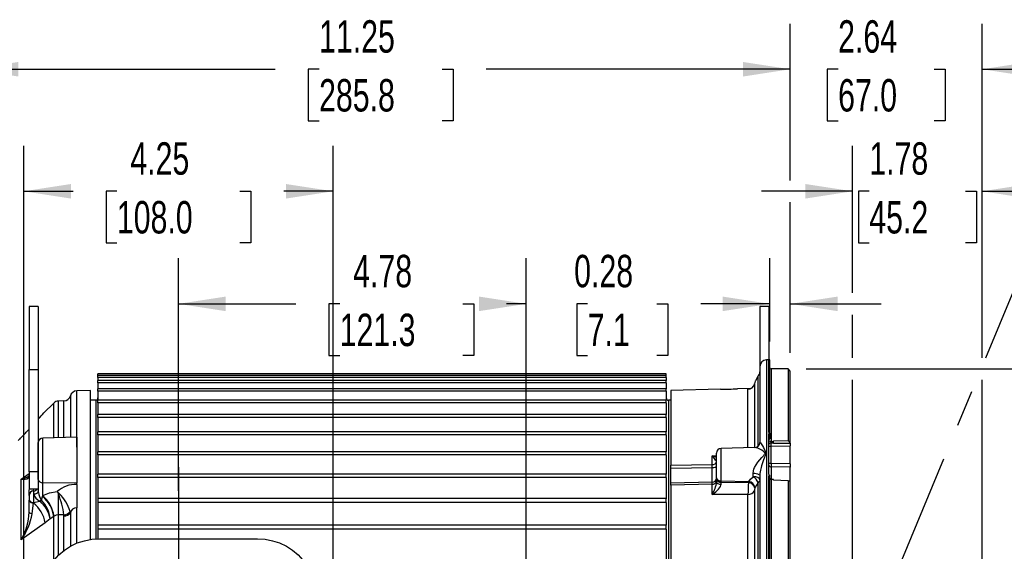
# Model space of a CAD drawing. Header units: inches. Extents: x 0 to 55, y 0 to 42.5.
# Tile 5 of 16: x 6.9 to 20.4, y 20.1 to 27.4. Entities that reach past the tile are written whole.
import ezdxf

# ---------------------------------------------------------------- set-up
doc = ezdxf.new("R2010")
doc.units = ezdxf.units.IN
doc.header["$LTSCALE"] = 5
doc.header["$MEASUREMENT"] = 0
doc.linetypes.add('CENTERX2', pattern=[0.8, 0.5, -0.1, 0.1, -0.1])
doc.layers.add('CENTER', color=40, linetype='CENTERX2')
doc.layers.add('DIMENSIONS', color=140, linetype='Continuous', lineweight=25)
doc.layers.add('TEXT', color=140, linetype='Continuous', lineweight=25)
doc.styles.add('SLDTEXTSTYLE0', font='TXT', dxfattribs={"width": 0.7})
doc.dimstyles.new('SLDDIMSTYLE1', dxfattribs={"dimtxt": 0.444444, "dimasz": 0.65, "dimexe": 0, "dimexo": 0.0625, "dimgap": 0.111111, "dimtad": 0, "dimtih": 1, "dimtoh": 1, "dimrnd": 1e-09, "dimdsep": 46, "dimtxsty": 'SLDTEXTSTYLE0', "dimsah": 1, "dimcen": 0.09, "dimadec": 0, "dimazin": 2, "dimtfac": 1, "dimtmove": 0, "dimatfit": 0, "dimfxl": 0, "dimfrac": 2, "dimtolj": 1, "dimtzin": 12, "dimarcsym": 0})
doc.dimstyles.new('SLDDIMSTYLE2', dxfattribs={"dimtxt": 0.444444, "dimasz": 0.65, "dimexe": 0, "dimexo": 0.0625, "dimgap": 0.111111, "dimtad": 0, "dimtih": 1, "dimtoh": 1, "dimrnd": 1e-09, "dimzin": 4, "dimdsep": 46, "dimtxsty": 'SLDTEXTSTYLE0', "dimsah": 1, "dimcen": 0.09, "dimadec": 0, "dimazin": 1, "dimtfac": 1, "dimtofl": 0, "dimtmove": 0, "dimatfit": 3, "dimfxl": 0, "dimfrac": 2, "dimtolj": 1, "dimtzin": 12, "dimarcsym": 0})
doc.dimstyles.new('SLDDIMSTYLE3', dxfattribs={"dimtxt": 0.444444, "dimasz": 0.65, "dimexe": 0, "dimexo": 0.0625, "dimgap": 0.111111, "dimtad": 0, "dimtih": 1, "dimtoh": 1, "dimrnd": 1e-09, "dimzin": 12, "dimdsep": 46, "dimtxsty": 'SLDTEXTSTYLE0', "dimsah": 1, "dimcen": 0.09, "dimadec": 0, "dimazin": 3, "dimtfac": 1, "dimtofl": 0, "dimtmove": 0, "dimatfit": 3, "dimfxl": 0, "dimfrac": 2, "dimtolj": 1, "dimtzin": 12, "dimarcsym": 0})
doc.dimstyles.new('SLDDIMSTYLE5', dxfattribs={"dimtxt": 0.444444, "dimasz": 0.65, "dimexe": 0, "dimexo": 0.0625, "dimgap": 0.111111, "dimtad": 0, "dimtih": 1, "dimtoh": 1, "dimrnd": 1e-09, "dimzin": 12, "dimdsep": 46, "dimtxsty": 'SLDTEXTSTYLE0', "dimsah": 1, "dimcen": 0.09, "dimadec": 0, "dimazin": 3, "dimtfac": 1, "dimtmove": 0, "dimatfit": 0, "dimfxl": 0, "dimfrac": 2, "dimtolj": 1, "dimtzin": 12, "dimarcsym": 0})
doc.dimstyles.new('SLDDIMSTYLE8', dxfattribs={"dimtxt": 0.18, "dimasz": 0.65, "dimexe": 0, "dimexo": 0.0625, "dimgap": 0, "dimtad": 0, "dimtih": 1, "dimtoh": 1, "dimdec": 0, "dimrnd": 1e-09, "dimzin": 0, "dimdsep": 46, "dimtxsty": 'Standard', "dimsah": 1, "dimcen": 0.09, "dimadec": 0, "dimazin": 0, "dimtfac": 0.65, "dimtdec": 0, "dimtofl": 0, "dimtmove": 0, "dimatfit": 3, "dimfxl": 0, "dimfrac": 2, "dimtolj": 1, "dimtzin": 0, "dimarcsym": 0})

# ---------------------------------------------------------------- blocks, each defined once
blk = doc.blocks.new('_D_22')
at = {"layer": 'DIMENSIONS'}
for p, q in [((9.083, 20.946), (9.083, 24.135)), ((13.86, 15.848), (13.86, 24.135)), ((9.083, 23.51), (10.695, 23.51)), ((11.297, 23.509), (11.147, 23.509)), ((11.147, 23.509), (11.147, 22.803)), ((12.987, 23.509), (13.137, 23.509)), ((13.137, 23.509), (13.137, 22.803)), ((13.86, 23.51), (13.59, 23.51)), ((11.147, 22.803), (11.297, 22.803)), ((13.137, 22.803), (12.987, 22.803))]:
    blk.add_line(p, q, dxfattribs=at)
for points in [[(9.083, 23.51), (9.733, 23.41), (9.733, 23.61)], [(13.86, 23.51), (13.21, 23.61), (13.21, 23.41)]]:
    blk.add_solid(points, dxfattribs=at)
at = {"layer": 'DIMENSIONS', "char_height": 0.4444, "attachment_point": 1, "style": 'SLDTEXTSTYLE0'}
for s, insert in [('4.78', (11.482, 24.182)), ('121.3', (11.297, 23.375))]:
    blk.add_mtext(s, dxfattribs=dict(at, insert=insert))
blk = doc.blocks.new('_D_25')
at = {"layer": 'DIMENSIONS'}
for p, q in [((6.235, 21.87), (6.235, 27.353)), ((17.485, 25.204), (17.485, 27.353)), ((6.235, 26.728), (10.412, 26.728)), ((11.014, 26.727), (10.865, 26.727)), ((10.865, 26.727), (10.865, 26.02)), ((12.705, 26.727), (12.855, 26.727)), ((12.855, 26.727), (12.855, 26.02)), ((17.485, 26.728), (13.307, 26.728)), ((10.865, 26.02), (11.014, 26.02)), ((12.855, 26.02), (12.705, 26.02)), ((17.485, 22.837), (17.485, 24.904))]:
    blk.add_line(p, q, dxfattribs=at)
for points in [[(6.235, 26.728), (6.885, 26.628), (6.885, 26.828)], [(17.485, 26.728), (16.835, 26.828), (16.835, 26.628)]]:
    blk.add_solid(points, dxfattribs=at)
at = {"layer": 'DIMENSIONS', "char_height": 0.4444, "attachment_point": 1, "style": 'SLDTEXTSTYLE0'}
for s, insert in [('11.25', (11.014, 27.4)), ('285.8', (11.014, 26.593))]:
    blk.add_mtext(s, dxfattribs=dict(at, insert=insert))
blk = doc.blocks.new('_D_26')
at = {"layer": 'DIMENSIONS'}
for p, q in [((17.485, 25.204), (17.485, 27.353)), ((20.121, 22.768), (20.121, 27.353)), ((17.485, 26.728), (16.235, 26.728)), ((18.142, 26.727), (17.993, 26.727)), ((17.993, 26.727), (17.993, 26.02)), ((19.463, 26.727), (19.613, 26.727)), ((19.613, 26.727), (19.613, 26.02)), ((20.121, 26.728), (21.371, 26.728)), ((17.993, 26.02), (18.142, 26.02)), ((19.613, 26.02), (19.463, 26.02)), ((17.485, 22.837), (17.485, 24.904)), ((20.121, 19.289), (20.121, 22.468))]:
    blk.add_line(p, q, dxfattribs=at)
for points in [[(17.485, 26.728), (16.835, 26.828), (16.835, 26.628)], [(20.121, 26.728), (20.771, 26.628), (20.771, 26.828)]]:
    blk.add_solid(points, dxfattribs=at)
at = {"layer": 'DIMENSIONS', "char_height": 0.4444, "attachment_point": 1, "style": 'SLDTEXTSTYLE0'}
for s, insert in [('2.64', (18.142, 27.4)), ('67.0', (18.142, 26.593))]:
    blk.add_mtext(s, dxfattribs=dict(at, insert=insert))
blk = doc.blocks.new('_D_27')
at = {"layer": 'DIMENSIONS'}
for p, q in [((18.341, 23.66), (18.341, 25.679)), ((20.121, 22.768), (20.121, 25.679)), ((18.341, 25.054), (17.091, 25.054)), ((18.57, 25.054), (18.421, 25.054)), ((18.421, 25.054), (18.421, 24.347)), ((19.891, 25.054), (20.041, 25.054)), ((20.041, 25.054), (20.041, 24.347)), ((20.121, 25.054), (21.371, 25.054)), ((18.421, 24.347), (18.57, 24.347)), ((20.041, 24.347), (19.891, 24.347)), ((18.341, 22.768), (18.341, 23.36)), ((18.341, 19.289), (18.341, 22.468)), ((20.121, 19.289), (20.121, 22.468))]:
    blk.add_line(p, q, dxfattribs=at)
for points in [[(18.341, 25.054), (17.691, 25.154), (17.691, 24.954)], [(20.121, 25.054), (20.771, 24.954), (20.771, 25.154)]]:
    blk.add_solid(points, dxfattribs=at)
at = {"layer": 'DIMENSIONS', "char_height": 0.4444, "attachment_point": 1, "style": 'SLDTEXTSTYLE0'}
for s, insert in [('1.78', (18.57, 25.726)), ('45.2', (18.57, 24.92))]:
    blk.add_mtext(s, dxfattribs=dict(at, insert=insert))
blk = doc.blocks.new('_D_28')
at = {"layer": 'DIMENSIONS'}
for p, q in [((17.205, 22.993), (17.205, 24.135)), ((17.485, 22.837), (17.485, 24.135)), ((14.702, 23.509), (14.552, 23.509)), ((14.552, 23.509), (14.552, 22.803)), ((15.653, 23.509), (15.802, 23.509)), ((15.802, 23.509), (15.802, 22.803)), ((17.205, 23.51), (16.255, 23.51)), ((17.485, 23.51), (18.735, 23.51)), ((14.552, 22.803), (14.702, 22.803)), ((15.802, 22.803), (15.653, 22.803))]:
    blk.add_line(p, q, dxfattribs=at)
for points in [[(17.205, 23.51), (16.555, 23.61), (16.555, 23.41)], [(17.485, 23.51), (18.135, 23.41), (18.135, 23.61)]]:
    blk.add_solid(points, dxfattribs=at)
at = {"layer": 'DIMENSIONS', "char_height": 0.4444, "attachment_point": 1, "style": 'SLDTEXTSTYLE0'}
for s, insert in [('0.28', (14.517, 24.182)), ('7.1', (14.702, 23.375))]:
    blk.add_mtext(s, dxfattribs=dict(at, insert=insert))
blk = doc.blocks.new('_D_29')
at = {"layer": 'DIMENSIONS'}
for p, q in [((6.958, 18.417), (6.958, 25.679)), ((11.208, 18.417), (11.208, 25.679)), ((6.958, 25.054), (7.635, 25.054)), ((8.237, 25.054), (8.088, 25.054)), ((8.088, 25.054), (8.088, 24.347)), ((9.928, 25.054), (10.078, 25.054)), ((10.078, 25.054), (10.078, 24.347)), ((11.208, 25.054), (10.53, 25.054)), ((8.088, 24.347), (8.237, 24.347)), ((10.078, 24.347), (9.928, 24.347))]:
    blk.add_line(p, q, dxfattribs=at)
for points in [[(6.958, 25.054), (7.608, 24.954), (7.608, 25.154)], [(11.208, 25.054), (10.558, 25.154), (10.558, 24.954)]]:
    blk.add_solid(points, dxfattribs=at)
at = {"layer": 'DIMENSIONS', "char_height": 0.4444, "attachment_point": 1, "style": 'SLDTEXTSTYLE0'}
for s, insert in [('4.25', (8.422, 25.726)), ('108.0', (8.237, 24.92))]:
    blk.add_mtext(s, dxfattribs=dict(at, insert=insert))
blk = doc.blocks.new('_D_30')
at = {"layer": 'DIMENSIONS'}
for p, q in [((17.704, 22.618), (22.415, 22.618)), ((21.79, 22.618), (21.79, 19.174)), ((20.945, 18.368), (20.795, 18.368)), ((20.795, 18.368), (20.795, 17.661)), ((22.636, 18.368), (22.785, 18.368)), ((22.785, 18.368), (22.785, 17.661)), ((20.795, 17.661), (20.945, 17.661)), ((22.785, 17.661), (22.636, 17.661)), ((21.79, 14.118), (21.79, 17.562)), ((17.704, 14.118), (22.415, 14.118))]:
    blk.add_line(p, q, dxfattribs=at)
for points in [[(21.79, 22.618), (21.69, 21.968), (21.89, 21.968)], [(21.79, 14.118), (21.89, 14.768), (21.69, 14.768)]]:
    blk.add_solid(points, dxfattribs=at)
at = {"layer": 'DIMENSIONS', "char_height": 0.4444, "attachment_point": 1, "style": 'SLDTEXTSTYLE0'}
for s, insert in [('%%c', (20.692, 19.04)), ('8.50', (21.558, 19.04)), ('215.9', (20.945, 18.234))]:
    blk.add_mtext(s, dxfattribs=dict(at, insert=insert))

msp = doc.modelspace()

# ---------------------------------------------------------------- linework, layer by layer
for p, q in [((7.157837, 23.472788), (7.032837, 23.472788)), ((7.032837, 23.472788), (7.032837, 22.611412)), ((7.157837, 23.472788), (7.157837, 22.611412)), ((17.191837, 23.472972), (17.066837, 23.472972)), ((17.066837, 23.472972), (17.066837, 22.611596)), ((17.191837, 23.472972), (17.191837, 22.742972)), ((17.191837, 22.742972), (17.158376, 22.742096)), ((17.158376, 22.742096), (17.158376, 13.993848)), ((17.204919, 22.74263), (17.191837, 22.742972)), ((17.191837, 21.7545), (17.191837, 22.742972)), ((17.204837, 21.754478), (17.204837, 22.742632)), ((7.032837, 22.611412), (7.157837, 22.611412)), ((7.032837, 21.206668), (7.032837, 22.611412)), ((7.157837, 22.611412), (7.157837, 21.206668)), ((17.066837, 22.647892), (17.066837, 21.615782)), ((17.453837, 22.617972), (17.220837, 22.617972)), ((17.220837, 22.617972), (17.220837, 21.621808)), ((17.484837, 22.586972), (17.453837, 22.617972)), ((17.453837, 22.617972), (17.453837, 21.637843)), ((17.484837, 21.604997), (17.484837, 22.586972)), ((15.780837, 22.548148), (7.977837, 22.548148)), ((7.977837, 22.525311), (7.977837, 22.548148)), ((15.780837, 22.525419), (7.977837, 22.525419)), ((7.977837, 22.499411), (7.977837, 22.525419)), ((15.780837, 22.499411), (7.977837, 22.499411)), ((7.977837, 22.499411), (7.977837, 22.457479)), ((15.780837, 22.457479), (7.977837, 22.457479)), ((7.977837, 22.428246), (7.977837, 22.457479)), ((15.780837, 22.525311), (15.780837, 22.548148)), ((15.780837, 22.499411), (15.780837, 22.525419)), ((15.780837, 22.499411), (15.780837, 22.457479)), ((15.780837, 22.428246), (15.780837, 22.457479)), ((17.004321, 22.449645), (16.99374, 22.412169)), ((17.005525, 22.452845), (17.004321, 22.449645)), ((17.045523, 22.520942), (17.005525, 22.452845)), ((17.045523, 21.562483), (17.045523, 22.520942)), ((7.875837, 22.320972), (7.686376, 22.316011)), ((7.686376, 21.54433), (7.686376, 22.316011)), ((7.875837, 20.278652), (7.875837, 22.320972)), ((15.780837, 22.428246), (7.977837, 22.428246)), ((7.977837, 22.428246), (7.977837, 22.345073)), ((15.780837, 22.345073), (7.977837, 22.345073)), ((7.977837, 22.312595), (7.977837, 22.345073)), ((15.780837, 22.312595), (7.977837, 22.312595)), ((7.977837, 22.312595), (7.977837, 22.189433)), ((15.780837, 22.428246), (15.780837, 22.345073)), ((15.780837, 22.312595), (15.780837, 22.345073)), ((15.780837, 22.312595), (15.780837, 22.189433)), ((16.526837, 22.338857), (15.843753, 22.32097)), ((15.843837, 22.320972), (15.843837, 21.29604)), ((16.52664, 22.342619), (16.526837, 22.338857)), ((16.760837, 22.344985), (16.760827, 22.345182)), ((16.943053, 22.349756), (16.760837, 22.344985)), ((16.904045, 21.535624), (16.904045, 22.341044)), ((16.992385, 22.406362), (16.99374, 22.412169)), ((16.99374, 22.412169), (16.99374, 21.538615)), ((7.51031, 22.178943), (7.433308, 22.176927)), ((7.433308, 21.675095), (7.433308, 22.176927)), ((7.51031, 21.677112), (7.51031, 22.178943)), ((7.598343, 22.247477), (7.598343, 21.679417)), ((7.946837, 22.187972), (7.875837, 22.187972)), ((7.946837, 22.187972), (7.946837, 20.286053)), ((15.780837, 22.189433), (7.977837, 22.189433)), ((7.977837, 22.153727), (7.977837, 22.189433)), ((15.780837, 22.153727), (15.780837, 22.189433)), ((15.843837, 22.187972), (15.811837, 22.187972)), ((15.811837, 22.187972), (15.811837, 14.547972)), ((7.3693, 22.149427), (7.235837, 22.015964)), ((7.3693, 21.673419), (7.3693, 22.149427)), ((15.780837, 22.153727), (7.977837, 22.153727)), ((7.977837, 22.153727), (7.977837, 21.992264)), ((15.780837, 22.153727), (15.780837, 21.992264)), ((15.780837, 21.992264), (7.977837, 21.992264)), ((7.977837, 21.95338), (7.977837, 21.992264)), ((15.780837, 21.95338), (7.977837, 21.95338)), ((7.977837, 21.95338), (7.977837, 21.755726)), ((15.780837, 21.95338), (15.780837, 21.992264)), ((15.780837, 21.95338), (15.780837, 21.755726)), ((6.88238, 21.634356), (6.927272, 21.68108)), ((7.685837, 21.681708), (7.219188, 21.669488)), ((7.219188, 21.056986), (7.219188, 21.669488)), ((7.685837, 21.681708), (7.685837, 21.048575)), ((15.780837, 21.755726), (7.977837, 21.755726)), ((7.977837, 21.713752), (7.977837, 21.755726)), ((15.780837, 21.713752), (7.977837, 21.713752)), ((7.977837, 21.713752), (7.977837, 21.482411)), ((15.780837, 21.713752), (15.780837, 21.755726)), ((15.780837, 21.713752), (15.780837, 21.482411)), ((17.066837, 21.711972), (17.066837, 21.629385)), ((17.204837, 21.754478), (17.191837, 21.7545)), ((17.191837, 21.179417), (17.191837, 21.720046)), ((17.204837, 21.733702), (17.204837, 21.754478)), ((17.204837, 21.733702), (17.204837, 21.657059)), ((17.254837, 21.631776), (17.453837, 21.637843)), ((7.157837, 21.100338), (7.157837, 21.606484)), ((16.994462, 21.537992), (16.534188, 21.525939)), ((16.534188, 21.080587), (16.534188, 21.525939)), ((17.066837, 21.629385), (17.066837, 21.592823)), ((17.191837, 21.55741), (17.222026, 21.55741)), ((17.220837, 21.621808), (17.222026, 21.621842)), ((17.222026, 21.621842), (17.254837, 21.622397)), ((17.222026, 21.601943), (17.222026, 21.621842)), ((17.222026, 21.601943), (17.254836, 21.602223)), ((17.222026, 21.55741), (17.484837, 21.560261)), ((17.222026, 21.318649), (17.222026, 21.55741)), ((17.254836, 21.602223), (17.254837, 21.597045)), ((17.254837, 21.622397), (17.254837, 21.631776)), ((17.254848, 21.602223), (17.254837, 21.622397)), ((17.254837, 21.597045), (17.484837, 21.597892)), ((17.484837, 21.597892), (17.484837, 21.604997)), ((17.484837, 21.597892), (17.484837, 21.560261)), ((17.484837, 21.315661), (17.484837, 21.560261)), ((15.780837, 21.482411), (7.977837, 21.482411)), ((7.977837, 21.437466), (7.977837, 21.482411)), ((15.780837, 21.437466), (7.977837, 21.437466)), ((7.977837, 21.437466), (7.977837, 21.171999)), ((15.780837, 21.437466), (15.780837, 21.482411)), ((15.780837, 21.437466), (15.780837, 21.171999)), ((16.411486, 21.425866), (16.472837, 21.427982)), ((16.411486, 21.304449), (16.411486, 21.425866)), ((16.472837, 21.123938), (16.472837, 21.462943)), ((15.843837, 21.29604), (16.411486, 21.304449)), ((15.843837, 21.257919), (15.843837, 21.29604)), ((15.843837, 21.257919), (16.411486, 21.265618)), ((15.843837, 21.049059), (15.843837, 21.257919)), ((16.411486, 21.06211), (16.411486, 21.265618)), ((17.222026, 21.318649), (17.191837, 21.318649)), ((17.484837, 21.315661), (17.222026, 21.318649)), ((17.484837, 21.269625), (17.222026, 21.272645)), ((17.222026, 21.272645), (17.222026, 21.102543)), ((17.484837, 21.315661), (17.484837, 21.269625)), ((17.484837, 21.07676), (17.484837, 21.269625)), ((6.923002, 21.105026), (7.032837, 21.184317)), ((6.923002, 20.273703), (6.923002, 21.105026)), ((7.157837, 21.206668), (7.032837, 21.206668)), ((7.032837, 21.206668), (7.032837, 20.974788)), ((7.157837, 21.206668), (7.157837, 21.022942)), ((15.780837, 21.175313), (7.977837, 21.175313)), ((7.977837, 21.127551), (7.977837, 21.175313)), ((15.780837, 21.127551), (7.977837, 21.127551)), ((7.977837, 21.127551), (7.977837, 20.835789)), ((15.780837, 21.127551), (15.780837, 21.175313)), ((15.780837, 21.127551), (15.780837, 20.835789)), ((16.472837, 21.123938), (16.472837, 21.105304)), ((16.472837, 21.105304), (16.472837, 21.066822)), ((16.975298, 21.139557), (16.975298, 21.182794)), ((17.066837, 21.155707), (17.0636, 21.160479)), ((17.066837, 21.155707), (17.066837, 15.580237)), ((17.191837, 15.598125), (17.191837, 21.137819)), ((17.191837, 21.137819), (17.204837, 21.137308)), ((17.204837, 21.137308), (17.204837, 21.153867)), ((17.204837, 18.367972), (17.204837, 21.137308)), ((17.220837, 21.102027), (17.220837, 15.633917)), ((17.222025, 21.101986), (17.220837, 21.102027)), ((17.254837, 21.101325), (17.222025, 21.101986)), ((17.254837, 21.09012), (17.254837, 21.101325)), ((7.032837, 20.974788), (7.152937, 20.974788)), ((7.032837, 20.881877), (7.032837, 20.963711)), ((7.09419, 20.944473), (7.094536, 20.974788)), ((7.157837, 21.022942), (7.157837, 20.936825)), ((7.219187, 20.880168), (7.219188, 21.056986)), ((7.685837, 21.048575), (7.219188, 21.056986)), ((7.685837, 21.033157), (7.685837, 21.048575)), ((7.685837, 21.033157), (7.685837, 20.713628)), ((16.411486, 21.06211), (15.843837, 21.049059)), ((15.843837, 21.023651), (15.843837, 21.049059)), ((16.411486, 21.036502), (15.843837, 21.023651)), ((15.843837, 21.023651), (15.843837, 15.712293)), ((16.411486, 20.896457), (16.411486, 21.036502)), ((16.473816, 21.062213), (16.472281, 21.056753)), ((16.533874, 21.036365), (16.534188, 21.061951)), ((16.534188, 21.080587), (16.916086, 21.073703)), ((16.534188, 21.061952), (16.534188, 21.080587)), ((16.534188, 21.061952), (16.91075, 21.061491)), ((16.91075, 21.061491), (16.916086, 21.073703)), ((17.002491, 20.989374), (16.998614, 20.980127)), ((17.061348, 21.077264), (17.045523, 21.059203)), ((17.045523, 16.377297), (17.045523, 21.059203)), ((17.453837, 21.082829), (17.254837, 21.09012)), ((17.453837, 21.082829), (17.453837, 15.653115)), ((17.484837, 15.662121), (17.484837, 21.073824)), ((7.032837, 20.881877), (7.032837, 20.849447)), ((7.032837, 20.849447), (7.032837, 20.827768)), ((7.032837, 20.827768), (7.032837, 20.818791)), ((7.155742, 20.930922), (7.157837, 20.936825)), ((7.199968, 20.815656), (7.215138, 20.866785)), ((7.215138, 20.866785), (7.219187, 20.880168)), ((7.418463, 20.935863), (7.448168, 20.905126)), ((7.418463, 20.935863), (7.434211, 20.899672)), ((7.434211, 20.899672), (7.448168, 20.905126)), ((15.780837, 20.837797), (7.977837, 20.837797)), ((7.977837, 20.837797), (7.977837, 20.7874)), ((15.780837, 20.7874), (15.780837, 20.837797)), ((16.904045, 20.896125), (16.411486, 20.896457)), ((16.904045, 16.412369), (16.904045, 20.896125)), ((16.99374, 20.944038), (16.99374, 16.427783)), ((7.032837, 20.654145), (7.032837, 20.818791)), ((7.091963, 20.777129), (7.094187, 20.785924)), ((7.094187, 20.785924), (7.178769, 20.805235)), ((7.178769, 20.805236), (7.181524, 20.802624)), ((7.198978, 20.817444), (7.199968, 20.815656)), ((15.780837, 20.7874), (7.977837, 20.7874)), ((7.977837, 20.7874), (7.977837, 20.472541)), ((15.780837, 20.7874), (15.780837, 20.472541)), ((7.322192, 20.563256), (7.253364, 20.508571)), ((7.3693, 20.591458), (7.322192, 20.563256)), ((7.374798, 20.596169), (7.3693, 20.591458)), ((7.3693, 19.982837), (7.3693, 20.591458)), ((7.509399, 20.616434), (7.433308, 20.616517)), ((7.433308, 20.058475), (7.433308, 20.616517)), ((7.51031, 20.603253), (7.509399, 20.616434)), ((7.51031, 20.126568), (7.51031, 20.603253)), ((7.596138, 20.663209), (7.598339, 20.643451)), ((7.598343, 20.64345), (7.598343, 20.184516)), ((7.253364, 20.508571), (6.923002, 20.273703)), ((15.780837, 20.47356), (7.977837, 20.47356)), ((7.977837, 20.47356), (7.977837, 20.420742)), ((15.780837, 20.420742), (7.977837, 20.420742)), ((7.977837, 20.420742), (7.977837, 20.287379)), ((15.780837, 20.420742), (15.780837, 20.47356)), ((15.780837, 20.420742), (15.780837, 16.315202)), ((7.998225, 20.287627), (10.167449, 20.287627))]:
    msp.add_line(p, q)
at = {"flags": 128}
for points in [[(17.191837, 21.7545), (17.198824, 21.74501), (17.204837, 21.733702)], [(17.484837, 21.604997), (17.468067, 21.621136), (17.453837, 21.637843)], [(7.686376, 21.54433), (7.686504, 21.544192), (7.686545, 21.544077), (7.686533, 21.544027), (7.686499, 21.543983), (7.686444, 21.543945), (7.686368, 21.543912), (7.686077, 21.543786), (7.685837, 21.54363)], [(16.975298, 21.182794), (16.980334, 21.221844), (16.986635, 21.242949), (16.995458, 21.264998), (17.015568, 21.303284), (17.039345, 21.339135), (17.06547, 21.372511), (17.092921, 21.403452), (17.106779, 21.418052), (17.120335, 21.432145), (17.12747, 21.43986), (17.132589, 21.445934), (17.137173, 21.452878), (17.139022, 21.459887), (17.13716, 21.466581), (17.117607, 21.485633), (17.092912, 21.502058), (17.065462, 21.516988), (17.039338, 21.52826), (17.014154, 21.535782), (16.995454, 21.538003), (16.994422, 21.537775)], [(17.066837, 21.615782), (17.068663, 21.612345), (17.070421, 21.609774)], [(17.070421, 21.609774), (17.074184, 21.604274), (17.084043, 21.589725), (17.092775, 21.576303), (17.101423, 21.562445), (17.115323, 21.538815), (17.136265, 21.499295), (17.14855, 21.463794), (17.14636, 21.445415), (17.139023, 21.424495), (17.133025, 21.409304), (17.125866, 21.391322), (17.117705, 21.370326), (17.107274, 21.341961), (17.09792, 21.314438), (17.089735, 21.287931), (17.083892, 21.266907), (17.078826, 21.246421), (17.074593, 21.226538), (17.071158, 21.203671)], [(17.220837, 21.621808), (17.217734, 21.62179), (17.214622, 21.622025), (17.209431, 21.623272), (17.20601, 21.625732), (17.205109, 21.627525), (17.204837, 21.629481)], [(17.222026, 21.55741), (17.221958, 21.581509), (17.222026, 21.601943)], [(16.411486, 21.425866), (16.450098, 21.375909), (16.465584, 21.361965), (16.47078, 21.359713), (16.472837, 21.361954)], [(16.472837, 21.405008), (16.462688, 21.406642), (16.411486, 21.425866)], [(16.411486, 21.265618), (16.411539, 21.286642), (16.411486, 21.304449)], [(16.411486, 21.265618), (16.435084, 21.267336), (16.454964, 21.271832), (16.468198, 21.278444), (16.472837, 21.286198)], [(6.923002, 21.105026), (6.954374, 21.103774), (6.979971, 21.105437), (7.001085, 21.110105), (7.024168, 21.124302), (7.028149, 21.135776)], [(7.029742, 21.145945), (7.028914, 21.145295), (7.015466, 21.137648)], [(16.916086, 21.073703), (16.93978, 21.104624), (16.975298, 21.139557)], [(17.066837, 21.097713), (17.059915, 21.113478), (17.040169, 21.126921), (17.010507, 21.136063), (16.975298, 21.139557)], [(17.071158, 21.203671), (17.068389, 21.185233), (17.066837, 21.155707)], [(17.204837, 21.153867), (17.198824, 21.14691), (17.191837, 21.137819)], [(16.411486, 21.036501), (16.411539, 21.051749), (16.411486, 21.06211)], [(16.411486, 20.896457), (16.462688, 20.932985), (16.500933, 20.969812), (16.525369, 21.005244), (16.531703, 21.021587), (16.533874, 21.036364)], [(16.472837, 21.066822), (16.477109, 21.055791), (16.490618, 21.045604), (16.511247, 21.038767), (16.533874, 21.036365)], [(17.045523, 21.059203), (17.021016, 21.023718), (17.002491, 20.989374)], [(17.453837, 21.082829), (17.468067, 21.080659), (17.484837, 21.073824)], [(7.094189, 20.944473), (7.094188, 20.934452), (7.094188, 20.913223), (7.094188, 20.883586), (7.094187, 20.849447)], [(7.094187, 20.849447), (7.094187, 20.840774), (7.094187, 20.832173), (7.094187, 20.823714), (7.094187, 20.815467), (7.094187, 20.8075), (7.094187, 20.79988), (7.094187, 20.792668), (7.094187, 20.785924)], [(7.096486, 20.902138), (7.120084, 20.905035), (7.139964, 20.912613), (7.153198, 20.923757), (7.155742, 20.930922)], [(7.157837, 20.936825), (7.158521, 20.926472), (7.15906, 20.923326)], [(7.219187, 20.880168), (7.312694, 20.920037), (7.418463, 20.935865)], [(7.072861, 20.631926), (7.082242, 20.707938), (7.091963, 20.777129)], [(7.198978, 20.817443), (7.189156, 20.812168), (7.178769, 20.805236)], [(7.181524, 20.802624), (7.191011, 20.809911), (7.199968, 20.815655)], [(7.685837, 20.713628), (7.686082, 20.71342), (7.68637, 20.71327), (7.686447, 20.71323), (7.686503, 20.713182), (7.686537, 20.713125), (7.686548, 20.713058), (7.686506, 20.712899), (7.686377, 20.712704)], [(7.686377, 20.227002), (7.686377, 20.290889), (7.686377, 20.506118), (7.686377, 20.712704)], [(7.07286, 20.631926), (7.056921, 20.635379), (7.043796, 20.640696), (7.035513, 20.647264), (7.032837, 20.654145)], [(7.433308, 20.616517), (7.402269, 20.612067), (7.374798, 20.596169)], [(7.259619, 19.734324), (7.284933, 19.824964), (7.32413, 19.911576), (7.376447, 19.992474), (7.440866, 20.066086), (7.516134, 20.130977), (7.600786, 20.185884), (7.693173, 20.229739), (7.791497, 20.261689), (7.893845, 20.28111), (7.998225, 20.287627)], [(10.167449, 20.287627), (10.271829, 20.28111), (10.374177, 20.261689), (10.472502, 20.229739), (10.564889, 20.185884), (10.64954, 20.130977), (10.724808, 20.066086), (10.789227, 19.992474), (10.841545, 19.911576), (10.880741, 19.824964), (10.906055, 19.734324)]]:
    msp.add_lwpolyline(points, dxfattribs=at)
for centre, radius, start, end in [((17.160837, 22.648128), 0.094, 91.5000236, 180), ((17.220837, 22.633972), 0.016, 180, 270), ((16.975466, 22.579616), 0.091382, 320.0536043, 359.1345758), ((7.688837, 22.222043), 0.094, 91.5, 164.3015646), ((16.539783, 26.315569), 3.976733, 269.8134717, 273.1865283), ((16.907329, 22.429), 0.088017, 267.8615266, 345.0958897), ((7.435768, 22.082959), 0.094, 91.5, 135), ((7.50785, 22.272911), 0.094, 271.4999999, 344.3015457), ((7.946837, 22.218972), 0.031, 270, 0), ((15.811837, 22.218972), 0.031, 180, 270), ((-3.334548, 31.44803), 14.166754, 317.7854856, 318.2571322), ((0.047051, 28.269521), 9.526017, 316.2410418, 317.1669323), ((-0.989798, 29.242547), 10.947867, 316.1291023, 316.3160769), ((7.220837, 21.60651), 0.063, 91.5000231, 180), ((17.113677, 21.737273), 0.080036, 347.5702841, 12.4297159), ((17.212657, 21.637704), 0.020877, 112.00347, 175.761094), ((16.535837, 21.462961), 0.063, 91.5000107, 180), ((16.9926, 21.614038), 0.07607, 271.2059096, 357.0904752), ((17.218723, 21.574741), 0.027401, 83.077515, 168.8716821), ((16.4174, 21.360347), 0.05621, 263.9611779, 350.489401), ((17.218999, 21.300057), 0.027578, 189.9700214, 276.3007739), ((20.831047, 21.295647), 3.609094, 179.6348275, 180.3651701), ((6.884872, 21.360457), 0.258262, 278.4903702, 300.3757058), ((7.022629, 21.118345), 0.020444, 76.3783187, 110.2097292), ((7.212037, 21.111954), 0.055431, 192.0963704, 277.4117633), ((16.411622, 21.123349), 0.061239, 269.8726513, 358.3933126), ((16.527037, 21.135555), 0.055431, 192.097127, 277.4116052), ((16.527037, 21.11692), 0.055431, 192.0971967, 277.4118947), ((16.984883, 21.010333), 0.172728, 64.2531887, 93.1812914), ((16.874236, 20.980369), 0.188558, 24.7140552, 57.5901348), ((17.11485, 21.158618), 0.079747, 344.8817381, 15.1182619), ((17.204975, 21.190699), 0.029165, 246.4918764, 270.6051803), ((17.222209, 21.119425), 0.017452, 185.4807348, 265.4911406), ((7.09492, 21.007563), 0.063051, 269.9245565, 328.6802025), ((7.673822, 20.65014), 0.383205, 88.2031917, 131.7878947), ((16.418999, 21.091232), 0.055243, 262.1843342, 347.0529229), ((16.084551, 21.11042), 0.390726, 326.7971908, 353.5934626), ((20.66736, 20.826334), 3.763963, 176.4180893, 178.9375176), ((16.89636, 20.957825), 0.104658, 12.3035256, 82.096605), ((16.895843, 20.96653), 0.109068, 12.0898014, 79.3036828), ((17.108375, 20.946931), 0.114671, 163.1730173, 181.4459501), ((7.095635, 20.881692), 0.062798, 91.3193701, 179.8311645), ((7.086496, 20.840544), 0.055159, 193.3924138, 278.0147405), ((7.094834, 21.007529), 0.063018, 269.4125788, 270.0024078), ((6.883157, 20.911791), 0.213548, 357.4094229, 8.8034342), ((7.234175, 20.935667), 0.141712, 193.6857782, 246.9847661), ((7.467845, 20.979273), 0.313812, 190.2695739, 211.0434554), ((6.956398, 20.541089), 0.415963, 6.954989, 51.5356733), ((6.905883, 20.52387), 0.474456, 8.7650786, 48.6738579), ((0.848673, 20.779094), 6.586641, 358.5856313, 1.0489436), ((6.422417, 20.479477), 1.095577, 7.1815564, 22.5528893), ((7.019833, 20.476923), 0.605663, 17.9130953, 44.9911209), ((16.91272, 20.987799), 0.092083, 264.5938707, 331.6254165), ((7.085706, 20.831036), 0.054269, 193.0406535, 276.6208707), ((6.824618, 20.433677), 0.435238, 9.9084857, 52.1026567), ((6.892854, 20.471959), 0.438938, 12.0049722, 48.8787491), ((6.896855, 20.513074), 0.428287, 6.7288131, 44.9496006), ((7.683713, 20.625511), 0.087234, 88.250131, 168.1328905), ((6.182502, 20.693563), 0.851248, 330.4469337, 357.3458804), ((6.217585, 20.779262), 0.867873, 324.3715283, 350.2257439), ((7.506311, 20.725972), 0.109581, 271.6147899, 325.05764), ((7.518604, 20.701587), 0.098683, 265.1791256, 323.9049178)]:
    msp.add_arc(centre, radius, start, end)
at = {"layer": 'CENTER'}
msp.add_line((9.082837, 21.267627), (9.082837, 14.987972), dxfattribs=at)

# ---------------------------------------------------------------- dimensions: what is measured, and where the dimension line sits
at = {"layer": 'DIMENSIONS'}
for base, p1, p2, dimstyle, picture, middle in [((17.484837, 26.727981), (6.234837, 21.619727), (17.484837, 22.586972), 'SLDDIMSTYLE3', '_D_25', (11.859837, 26.727981)), ((17.484837, 26.727981), (20.120917, 19.038953), (17.484837, 22.586972), 'SLDDIMSTYLE5', '_D_26', (18.802877, 26.727981)), ((11.207837, 25.054474), (6.957837, 18.167314), (11.207837, 18.167314), 'SLDDIMSTYLE3', '_D_29', (9.082837, 25.054474)), ((18.340917, 25.054474), (20.120917, 19.038953), (18.340917, 19.038953), 'SLDDIMSTYLE5', '_D_27', (19.230917, 25.054474)), ((17.204837, 23.510252), (17.484837, 22.586972), (17.204837, 22.742632), 'SLDDIMSTYLE1', '_D_28', (15.177188, 23.510252))]:
    dim = msp.add_linear_dim(base=base, p1=p1, p2=p2, dimstyle=dimstyle, dxfattribs=at)
    dim.commit()
    dim.dimension.update_dxf_attribs({"geometry": picture, "text_midpoint": middle, "dimtype": 160})
dim = msp.add_linear_dim(base=(9.082837, 23.510252), p1=(13.859837, 15.597972), p2=(9.082837, 20.695543), angle=359.9999991, dimstyle='SLDDIMSTYLE3', dxfattribs=at)
dim.commit()
dim.dimension.update_dxf_attribs({"geometry": '_D_22', "text_midpoint": (12.142083, 23.510252), "dimtype": 160})
dim = msp.add_linear_dim(base=(21.790161, 14.117972), p1=(17.453837, 22.617972), p2=(17.453837, 14.117972), angle=90, text='%%c <>', dimstyle='SLDDIMSTYLE2', dxfattribs=at)
dim.commit()
dim.dimension.update_dxf_attribs({"geometry": '_D_30', "text_midpoint": (21.790161, 18.367972), "dimtype": 160})

# ---------------------------------------------------------------- leaders
at = {"layer": 'TEXT', "linetype": 'CENTERX2', "lineweight": 18}
msp.add_leader([(18.632196, 19.075532), (20.556407, 23.692003), (21.128468, 23.692003)], dimstyle='SLDDIMSTYLE8', dxfattribs=at)

doc.saveas('drawing.dxf')
